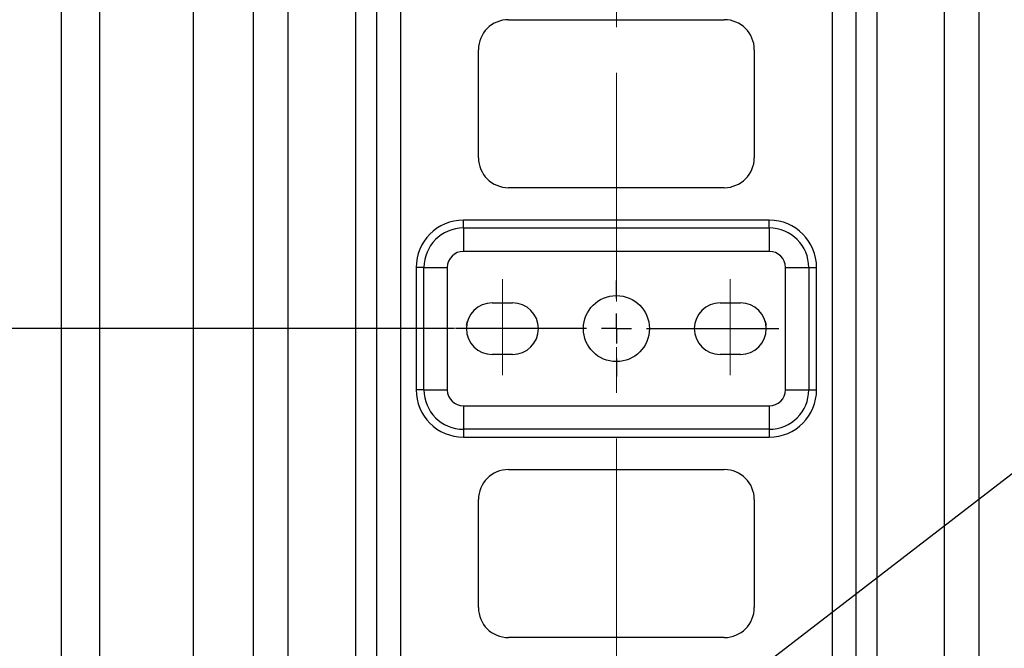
# Model space of a CAD drawing. Header units: millimetres. Extents: x 0 to 1737, y 0 to 594.
# Tile 35 of 42: x 1355 to 1409, y 224 to 259. Entities that reach past the tile are written whole.
import ezdxf

# ---------------------------------------------------------------- set-up
doc = ezdxf.new("R2010")
doc.units = ezdxf.units.MM
doc.header["$PDSIZE"] = -1
doc.linetypes.add('CENTERX2', pattern=[20.32, 12.7, -2.54, 2.54, -2.54])
doc.layers.add('SLD-0', color=7, linetype='Continuous')
doc.styles.add('SLDTEXTSTYLE0', font='TXT', dxfattribs={"width": 0.75})
doc.dimstyles.new('SLDDIMSTYLE4', dxfattribs={"dimtxt": 3.5, "dimasz": 3.2, "dimexe": 0, "dimexo": 0.0625, "dimgap": 0.875, "dimtad": 1, "dimdec": 1, "dimlfac": 3, "dimrnd": 1e-09, "dimzin": 4, "dimdsep": 46, "dimtxsty": 'SLDTEXTSTYLE0', "dimsah": 1, "dimcen": 0.09, "dimadec": 0, "dimazin": 1, "dimtfac": 1, "dimtdec": 1, "dimtmove": 0, "dimatfit": 0, "dimfxl": 1, "dimfrac": 2, "dimtolj": 1, "dimtzin": 12, "dimarcsym": 0})
doc.dimstyles.new('SLDDIMSTYLE9', dxfattribs={"dimtxt": 3.5, "dimasz": 3.2, "dimexe": 0, "dimexo": 0.0625, "dimgap": 0.875, "dimtad": 0, "dimtih": 1, "dimtoh": 1, "dimdec": 1, "dimlfac": 3, "dimrnd": 1e-09, "dimzin": 4, "dimdsep": 46, "dimtxsty": 'SLDTEXTSTYLE0', "dimblk1": 'NONE', "dimsah": 1, "dimcen": 0, "dimadec": 0, "dimazin": 1, "dimtfac": 1, "dimtdec": 1, "dimtmove": 0, "dimatfit": 3, "dimldrblk": 'NONE', "dimfxl": 1, "dimfrac": 2, "dimtolj": 1, "dimtzin": 12, "dimarcsym": 0})

# ---------------------------------------------------------------- blocks, each defined once
blk = doc.blocks.new('*D86')
at = {"layer": 'Defpoints', "color": 0, "transparency": 16777216}
for p in [(1378.859, 267.145), (1346.892, 242.145), (1378.855, 242.145)]:
    blk.add_point(p, dxfattribs=at)
at = {"layer": 'SLD-0', "color": 0, "lineweight": -2, "transparency": 16777216}
for p, q in [((1378.796, 267.145), (1346.892, 267.145)), ((1346.892, 263.945), (1346.892, 245.345)), ((1378.792, 242.145), (1346.892, 242.145))]:
    blk.add_line(p, q, dxfattribs=at)
at = {"layer": 'SLD-0', "color": 0, "transparency": 16777216}
for points in [[(1346.358, 263.945), (1347.425, 263.945), (1346.892, 267.145)], [(1346.358, 245.345), (1347.425, 245.345), (1346.892, 242.145)]]:
    blk.add_solid(points, dxfattribs=at)
at = {"layer": 'SLD-0', "color": 0, "transparency": 16777216, "insert": (1342.517, 254.645), "char_height": 3.5, "attachment_point": 2, "rotation": 90, "style": 'SLDTEXTSTYLE0'}
blk.add_mtext('\\A1;75.0 [2.95]', dxfattribs=at)
blk = doc.blocks.new('*D87')
at = {"layer": 'Defpoints', "color": 0, "transparency": 16777216}
for p in [(1378.855, 242.145), (1346.892, 217.145), (1378.843, 217.145)]:
    blk.add_point(p, dxfattribs=at)
at = {"layer": 'SLD-0', "color": 0, "lineweight": -2, "transparency": 16777216}
for p, q in [((1378.792, 242.145), (1346.892, 242.145)), ((1346.892, 238.945), (1346.892, 220.345)), ((1378.78, 217.145), (1346.892, 217.145))]:
    blk.add_line(p, q, dxfattribs=at)
at = {"layer": 'SLD-0', "color": 0, "transparency": 16777216}
for points in [[(1346.358, 238.945), (1347.425, 238.945), (1346.892, 242.145)], [(1346.358, 220.345), (1347.425, 220.345), (1346.892, 217.145)]]:
    blk.add_solid(points, dxfattribs=at)
at = {"layer": 'SLD-0', "color": 0, "transparency": 16777216, "insert": (1342.517, 229.645), "char_height": 3.5, "attachment_point": 2, "rotation": 90, "style": 'SLDTEXTSTYLE0'}
blk.add_mtext('\\A1;75.0 [2.95]', dxfattribs=at)
blk = doc.blocks.new('*D88')
at = {"layer": 'Defpoints', "color": 0, "transparency": 16777216}
for p in [(1389.244, 218.264), (1386.339, 216.026)]:
    blk.add_point(p, dxfattribs=at)
at = {"layer": 'SLD-0', "color": 0, "lineweight": -2, "transparency": 16777216}
for p, q in [((1435.752, 254.084), (1391.779, 220.216)), ((1438.952, 254.084), (1435.752, 254.084)), ((1386.339, 216.026), (1389.244, 218.264))]:
    blk.add_line(p, q, dxfattribs=at)
at = {"layer": 'SLD-0', "color": 0, "transparency": 16777216}
blk.add_solid([(1391.454, 220.639), (1392.105, 219.794), (1389.244, 218.264)], dxfattribs=at)
at = {"layer": 'SLD-0', "color": 0, "transparency": 16777216, "insert": (1439.827, 255.834), "char_height": 3.5, "attachment_point": 1, "style": 'SLDTEXTSTYLE0'}
blk.add_mtext('\\A1;3X∅11.0 [∅0.43]', dxfattribs=at)
blk = doc.blocks.new('_None')
blk = doc.blocks.new('SW_CENTERMARKSYMBOL_16')
at = {"layer": 'SLD-0', "color": 0}
for p, q in [((0, 1.667), (0, 2.667)), ((0, 0), (0, 0.833)), ((-1.667, 0), (-8.937, 0)), ((0, 0), (-0.833, 0)), ((0, 0), (0, -0.833)), ((0, 0), (0.833, 0)), ((1.667, 0), (9.029, 0)), ((0, -1.667), (0, -2.667))]:
    blk.add_line(p, q, dxfattribs=at)

msp = doc.modelspace()

# ---------------------------------------------------------------- linework, layer by layer
at = {"color": 7, "linetype": 'Continuous', "lineweight": 25}
for p, q in [((1356.958474, 192.517051), (1356.958474, 505.139528)), ((1364.291807, 199.838881), (1364.291807, 497.817697)), ((1367.625141, 203.344956), (1367.625141, 494.311622)), ((1407.958474, 203.344956), (1407.958474, 494.311622)), ((1359.078566, 203.854727), (1359.078566, 493.801851)), ((1369.549642, 205.269457), (1369.549642, 492.387122)), ((1373.291807, 275.394956), (1373.291807, 208.894956)), ((1402.291807, 208.894956), (1402.291807, 275.394956)), ((1374.458474, 274.228289), (1374.458474, 210.061622)), ((1375.791807, 274.228289), (1375.791807, 210.061622)), ((1399.791807, 274.228289), (1399.791807, 210.061622)), ((1401.125141, 210.061622), (1401.125141, 274.228289)), ((1406.033973, 205.269457), (1406.033973, 261.407623)), ((1381.791807, 259.311622), (1393.791807, 259.311622)), ((1380.125141, 251.644956), (1380.125141, 257.644956)), ((1395.458474, 257.644956), (1395.458474, 251.644956)), ((1393.791807, 249.978289), (1381.791807, 249.978289)), ((1379.291807, 247.73786), (1379.291807, 248.170873)), ((1396.291807, 248.170873), (1379.291807, 248.170873)), ((1396.291807, 247.73786), (1396.291807, 248.170873)), ((1379.291807, 247.73786), (1379.291807, 246.438822)), ((1379.291807, 247.73786), (1396.291807, 247.73786)), ((1396.291807, 247.73786), (1396.291807, 246.438822)), ((1396.291807, 246.438822), (1379.291807, 246.438822)), ((1376.66289, 245.541956), (1376.66289, 238.747956)), ((1377.095903, 245.541956), (1376.66289, 245.541956)), ((1377.095903, 238.747956), (1377.095903, 245.541956)), ((1377.095903, 245.541956), (1378.394941, 245.541956)), ((1378.394941, 245.541956), (1378.394941, 238.747956)), ((1397.188674, 238.747956), (1397.188674, 245.541956)), ((1397.188674, 245.541956), (1398.487712, 245.541956)), ((1398.487712, 245.541956), (1398.487712, 238.747956)), ((1398.487712, 245.541956), (1398.920725, 245.541956)), ((1398.920725, 238.747956), (1398.920725, 245.541956)), ((1380.891807, 243.578289), (1382.025141, 243.578289)), ((1393.558474, 243.578289), (1394.691807, 243.578289)), ((1379.471369, 242.33679), (1379.522356, 242.568097)), ((1382.025141, 240.711622), (1380.891807, 240.711622)), ((1394.691807, 240.711622), (1393.558474, 240.711622)), ((1377.095903, 238.747956), (1376.66289, 238.747956)), ((1377.095903, 238.747956), (1378.394941, 238.747956)), ((1397.188674, 238.747956), (1398.487712, 238.747956)), ((1398.487712, 238.747956), (1398.920725, 238.747956)), ((1379.291807, 237.85109), (1396.291807, 237.85109)), ((1379.291807, 237.85109), (1379.291807, 236.552051)), ((1396.291807, 237.85109), (1396.291807, 236.552051)), ((1396.291807, 236.552051), (1379.291807, 236.552051)), ((1379.291807, 236.552051), (1379.291807, 236.119039)), ((1396.291807, 236.552051), (1396.291807, 236.119039)), ((1379.291807, 236.119039), (1396.291807, 236.119039)), ((1381.791807, 234.311622), (1393.791807, 234.311622)), ((1380.125141, 226.644956), (1380.125141, 232.644956)), ((1395.458474, 232.644956), (1395.458474, 226.644956)), ((1393.791807, 224.978289), (1381.791807, 224.978289))]:
    msp.add_line(p, q, dxfattribs=at)
at = {"color": 250, "linetype": 'Continuous', "lineweight": 18}
for p, q in [((1381.458474, 244.894511), (1381.458474, 239.561622)), ((1394.125141, 244.894511), (1394.125141, 239.561622))]:
    msp.add_line(p, q, dxfattribs=at)
at = {"color": 7, "linetype": 'Continuous', "lineweight": 25, "flags": 128}
msp.add_lwpolyline([(1396.061258, 242.568097), (1396.07864, 242.471137), (1396.112245, 242.33679)], dxfattribs=at)
at = {"color": 7, "linetype": 'Continuous', "lineweight": 25}
msp.add_circle((1387.791807, 242.144956), 1.833333, dxfattribs=at)
for centre, radius, start, end in [((1381.791807, 257.644956), 1.666667, 90, 180), ((1393.791807, 257.644956), 1.666667, 0, 90), ((1381.791807, 251.644956), 1.666667, 180, 270), ((1393.791807, 251.644956), 1.666667, 270, 0), ((1379.291807, 245.541956), 2.628917, 90, 180), ((1396.291807, 245.541956), 2.628917, 0, 90), ((1379.291807, 245.541956), 2.195904, 90, 180), ((1396.291807, 245.541956), 2.195904, 0, 90), ((1379.291807, 245.541956), 0.896866, 90, 180), ((1396.291807, 245.541956), 0.896866, 0, 90), ((1380.891807, 242.144956), 1.433333, 90, 270), ((1382.025141, 242.144956), 1.433333, 270, 90), ((1393.558474, 242.144956), 1.433333, 90, 270), ((1394.691807, 242.144956), 1.433333, 270, 90), ((1379.291807, 238.747956), 2.628917, 180, 270), ((1379.291807, 238.747956), 2.195904, 180, 270), ((1379.291807, 238.747956), 0.896866, 180, 270), ((1396.291807, 238.747956), 0.896866, 270, 0), ((1396.291807, 238.747956), 2.195904, 270, 0), ((1396.291807, 238.747956), 2.628917, 270, 0), ((1381.791807, 232.644956), 1.666667, 90, 180), ((1393.791807, 232.644956), 1.666667, 0, 90), ((1381.791807, 226.644956), 1.666667, 180, 270), ((1393.791807, 226.644956), 1.666667, 270, 0)]:
    msp.add_arc(centre, radius, start, end, dxfattribs=at)
at = {"layer": 'SLD-0', "color": 250, "linetype": 'CENTERX2', "lineweight": 18}
msp.add_line((1387.791807, 182.699649), (1387.791807, 515.042626), dxfattribs=at)

# ---------------------------------------------------------------- block references
at = {"layer": 'SLD-0', "color": 250}
msp.add_blockref('SW_CENTERMARKSYMBOL_16', (1387.791807, 242.144956), dxfattribs=at)

# ---------------------------------------------------------------- dimensions: what is measured, and where the dimension line sits
for base, p1, p2, picture, middle in [((1346.891807, 242.144956), (1378.858504, 267.144956), (1378.854978, 242.144956), '*D86', (1346.891807, 254.644956)), ((1346.891807, 217.144956), (1378.854978, 242.144956), (1378.842921, 217.144956), '*D87', (1346.891807, 229.644956))]:
    dim = msp.add_linear_dim(base=base, p1=p1, p2=p2, angle=90, dimstyle='SLDDIMSTYLE4', dxfattribs=at)
    dim.commit()
    dim.dimension.update_dxf_attribs({"geometry": picture, "text_midpoint": middle, "dimtype": 160})
dim = msp.add_diameter_dim_2p(p1=(1386.339343, 216.026269), p2=(1389.244271, 218.263642), text='3X<>', dimstyle='SLDDIMSTYLE9', dxfattribs=at)
dim.commit()
dim.dimension.update_dxf_attribs({"geometry": '*D88', "text_midpoint": (1455.139254, 254.083665), "dimtype": 163})

doc.saveas('drawing.dxf')
